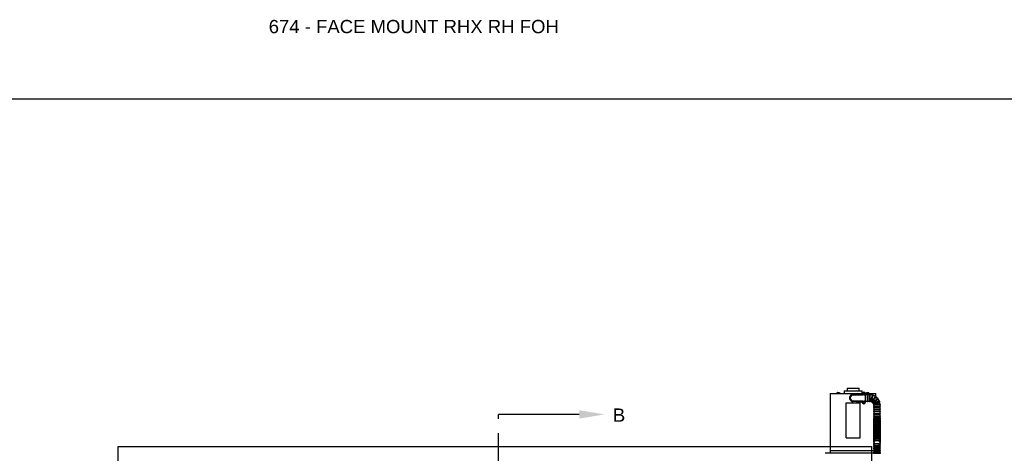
# Model space of a CAD drawing. Header units: inches. Extents: x 169.6 to 213.8, y 195 to 266.5.
# Tile 27 of 49: x 200.8 to 207.8, y 205.3 to 208.3. Entities that reach past the tile are written whole.
import ezdxf
from ezdxf import colors
from ezdxf.entities.mleader import LeaderData, LeaderLine
from ezdxf.math import Vec2, Vec3

# ---------------------------------------------------------------- set-up
doc = ezdxf.new("R2010")
doc.units = ezdxf.units.IN
doc.header["$LTSCALE"] = 0.25
doc.header["$MEASUREMENT"] = 0
doc.linetypes.add('CENTER', pattern=[2, 1.25, -0.25, 0.25, -0.25])
for name, color, linetype in [('ANNOTATIONS', 1, 'Continuous'), ('RHX RH F.O.H.', 7, 'Continuous'), ('SECTION CUTS', 6, 'CENTER')]:
    doc.layers.add(name, color=color, linetype=linetype)
doc.styles.add('ARIAL', font='arial.ttf', dxfattribs={"height": 0.09375})
doc.styles.get("Standard").update_dxf_attribs({"font": 'romans.shx'})

msp = doc.modelspace()

# ---------------------------------------------------------------- linework, layer by layer
at = {"layer": 'defpoints'}
msp.add_lwpolyline([(213.75315, 195.04721), (194.28327, 195.04721), (194.28327, 207.78232), (213.75315, 207.78232)], close=True, dxfattribs=at)
at = {"layer": 'RHX RH F.O.H.', "linetype": 'Continuous'}
for p, q in [((206.69488, 205.73624), (206.77958, 205.73624)), ((206.57548, 205.69724), (206.80072, 205.69724)), ((206.62302, 205.69879), (206.64372, 205.69879)), ((206.62556, 205.70453), (206.62556, 205.70079)), ((206.62556, 205.70079), (206.62556, 205.70453)), ((206.62556, 205.70421), (206.62601, 205.70421)), ((206.62556, 205.70421), (206.62556, 205.69879)), ((206.62556, 205.69879), (206.62556, 205.70421)), ((206.62556, 205.70079), (206.62556, 205.70079)), ((206.62601, 205.69879), (206.62601, 205.70421)), ((206.62602, 205.70479), (206.64072, 205.70479)), ((206.63338, 205.69879), (206.63338, 205.70421)), ((206.64074, 205.70421), (206.64074, 205.69879)), ((206.64074, 205.70421), (206.64119, 205.70421)), ((206.64119, 205.69879), (206.64119, 205.70421)), ((206.67323, 205.71624), (206.80123, 205.71624)), ((206.78398, 205.69331), (206.73723, 205.68924)), ((206.73723, 205.68674), (206.78398, 205.69081)), ((206.7621, 205.6889), (206.80048, 205.6889)), ((206.80048, 205.69474), (206.78398, 205.69331)), ((206.78398, 205.69081), (206.78398, 205.69331)), ((206.78398, 205.69081), (206.80048, 205.69224)), ((206.80048, 205.68848), (206.80048, 205.69489)), ((206.80048, 205.68848), (206.80732, 205.68848)), ((206.80765, 205.69435), (206.81167, 205.69441)), ((206.80784, 205.69625), (206.81177, 205.69543)), ((206.81085, 205.69048), (206.81167, 205.69441)), ((206.81112, 205.69395), (206.81167, 205.69441)), ((206.81177, 205.69543), (206.81131, 205.69598)), ((206.81177, 205.69543), (206.81167, 205.69441)), ((206.81269, 205.69431), (206.81167, 205.69441)), ((206.81171, 205.69944), (206.81177, 205.69543)), ((206.81177, 205.69543), (206.81279, 205.69533)), ((206.81269, 205.69431), (206.81279, 205.69533)), ((206.81274, 205.69029), (206.81269, 205.69431)), ((206.81269, 205.69431), (206.81314, 205.69376)), ((206.81662, 205.69349), (206.81269, 205.69431)), ((206.81361, 205.69926), (206.81279, 205.69533)), ((206.81334, 205.69578), (206.81279, 205.69533)), ((206.8168, 205.69538), (206.81279, 205.69533)), ((206.81713, 205.68848), (206.82398, 205.68848)), ((206.82374, 205.69724), (206.89898, 205.69724)), ((206.82398, 205.69524), (206.82397, 205.69524)), ((206.82398, 205.63709), (206.82398, 205.69489)), ((206.82464, 205.64392), (206.82464, 205.68767)), ((206.83073, 205.69879), (206.85143, 205.69879)), ((206.8326, 205.69879), (206.8326, 205.70421)), ((206.83289, 205.69879), (206.83289, 205.70421)), ((206.8336, 205.70479), (206.84858, 205.70479)), ((206.83502, 205.70421), (206.83577, 205.70421)), ((206.83502, 205.70421), (206.83502, 205.69879)), ((206.83568, 205.68767), (206.83568, 205.64392)), ((206.83577, 205.69879), (206.83577, 205.70421)), ((206.83755, 205.70079), (206.83755, 205.70453)), ((206.83755, 205.70079), (206.84044, 205.70079)), ((206.84044, 205.70453), (206.84044, 205.70079)), ((206.84193, 205.64392), (206.84193, 205.68767)), ((206.84222, 205.70421), (206.84321, 205.70421)), ((206.84222, 205.70421), (206.84222, 205.69879)), ((206.84321, 205.69879), (206.84321, 205.70421)), ((206.84928, 205.69879), (206.84928, 205.70421)), ((206.84957, 205.69879), (206.84957, 205.70421)), ((206.8513, 205.68767), (206.8513, 205.64392)), ((206.85755, 205.68692), (206.85755, 205.68767)), ((206.68723, 205.38412), (206.68723, 205.63162)), ((206.68723, 205.63162), (206.78723, 205.63162)), ((206.78398, 205.64118), (206.73723, 205.64524)), ((206.73723, 205.64274), (206.78398, 205.63868)), ((206.80048, 205.64308), (206.7621, 205.64308)), ((206.78398, 205.63868), (206.78398, 205.64118)), ((206.80048, 205.63974), (206.78398, 205.64118)), ((206.78398, 205.63868), (206.80048, 205.63724)), ((206.78723, 205.38412), (206.78723, 205.63162)), ((206.80736, 205.6435), (206.80048, 205.6435)), ((206.80048, 205.6435), (206.80048, 205.63709)), ((206.80763, 205.63683), (206.8116, 205.63745)), ((206.80813, 205.635), (206.81187, 205.63646)), ((206.81013, 205.64119), (206.8116, 205.63745)), ((206.8116, 205.63745), (206.81098, 205.63781)), ((206.81151, 205.63584), (206.81187, 205.63646)), ((206.8116, 205.63745), (206.81259, 205.63772)), ((206.8116, 205.63745), (206.81187, 205.63646)), ((206.81286, 205.63673), (206.81187, 205.63646)), ((206.81249, 205.6325), (206.81187, 205.63646)), ((206.81197, 205.64169), (206.81259, 205.63772)), ((206.81633, 205.63919), (206.81259, 205.63772)), ((206.81294, 205.63834), (206.81259, 205.63772)), ((206.81286, 205.63673), (206.81259, 205.63772)), ((206.81682, 205.63735), (206.81286, 205.63673)), ((206.81286, 205.63673), (206.81348, 205.63638)), ((206.81432, 205.63299), (206.81286, 205.63673)), ((206.82398, 205.6435), (206.8171, 205.6435)), ((206.82397, 205.63674), (206.82398, 205.63674)), ((206.88401, 205.60517), (206.92776, 205.60517)), ((206.92776, 205.59892), (206.88401, 205.59892)), ((206.91448, 205.65754), (206.91443, 205.6575)), ((206.88401, 205.58954), (206.92776, 205.58954)), ((206.92776, 205.58329), (206.88401, 205.58329)), ((206.88401, 205.57392), (206.92776, 205.57392)), ((206.92776, 205.56767), (206.88401, 205.56767)), ((206.88401, 205.55567), (206.92776, 205.55567)), ((206.92776, 205.54942), (206.88401, 205.54942)), ((206.88401, 205.5338), (206.88401, 205.5268)), ((206.92776, 205.52678), (206.92776, 205.53379)), ((206.88401, 205.51862), (206.88401, 205.51542)), ((206.92776, 205.51544), (206.92776, 205.51865)), ((206.68723, 205.38412), (206.78723, 205.38412)), ((206.88401, 205.35311), (206.88401, 205.34511)), ((206.88401, 205.33798), (206.88401, 205.33358)), ((206.92776, 205.32864), (206.88401, 205.32864)), ((206.88401, 205.32239), (206.92776, 205.32239)), ((206.92776, 205.34512), (206.92776, 205.35309)), ((206.92776, 205.33358), (206.92776, 205.33801)), ((206.93401, 205.27432), (206.54026, 205.27432)), ((206.88144, 205.29249), (206.57548, 205.29249)), ((206.92776, 205.31302), (206.88401, 205.31302)), ((206.88401, 205.30677), (206.92776, 205.30677)), ((206.92776, 205.29739), (206.88401, 205.29739)), ((206.88401, 205.29114), (206.92776, 205.29114)), ((206.92776, 205.28177), (206.88401, 205.28177)), ((206.88401, 205.27552), (206.92776, 205.27552))]:
    msp.add_line(p, q, dxfattribs=at)
at = {"layer": 'RHX RH F.O.H.'}
for p, q in [((201.53967, 205.21024), (201.53967, 205.32157)), ((201.53967, 205.32157), (206.86779, 205.32157)), ((206.86779, 205.32157), (206.86779, 205.21024))]:
    msp.add_line(p, q, dxfattribs=at)
at = {"layer": 'RHX RH F.O.H.', "linetype": 'Continuous', "flags": 128}
for points in [[(206.74459, 205.6421), (206.74145, 205.64135), (206.73723, 205.64099)], [(206.92382, 205.63726), (206.92397, 205.63732), (206.9241, 205.63737), (206.92422, 205.63741), (206.92431, 205.63744), (206.92438, 205.63747), (206.92444, 205.63749), (206.92447, 205.6375), (206.92448, 205.6375)], [(206.92776, 205.50525), (206.92774, 205.50582), (206.92722, 205.50812), (206.926, 205.51031), (206.92415, 205.51235), (206.9217, 205.51416), (206.91875, 205.51568), (206.91538, 205.51687), (206.91171, 205.51768), (206.90785, 205.51809), (206.90393, 205.51809), (206.90007, 205.51768), (206.8964, 205.51687), (206.89303, 205.51568), (206.89008, 205.51416), (206.88763, 205.51235), (206.88577, 205.51031), (206.88456, 205.50812), (206.88404, 205.50582), (206.88401, 205.50525)], [(206.92776, 205.49263), (206.92774, 205.4932), (206.92722, 205.4955), (206.926, 205.49769), (206.92415, 205.49973), (206.9217, 205.50154), (206.91875, 205.50306), (206.91538, 205.50425), (206.91171, 205.50506), (206.90785, 205.50547), (206.90393, 205.50547), (206.90007, 205.50506), (206.8964, 205.50425), (206.89303, 205.50306), (206.89008, 205.50154), (206.88763, 205.49973), (206.88577, 205.49769), (206.88456, 205.4955), (206.88404, 205.4932), (206.88401, 205.49263)], [(206.92776, 205.48), (206.92774, 205.48058), (206.92722, 205.48287), (206.926, 205.48507), (206.92415, 205.48711), (206.9217, 205.48892), (206.91875, 205.49044), (206.91538, 205.49162), (206.91171, 205.49244), (206.90785, 205.49285), (206.90393, 205.49285), (206.90007, 205.49244), (206.8964, 205.49162), (206.89303, 205.49044), (206.89008, 205.48892), (206.88763, 205.48711), (206.88577, 205.48507), (206.88456, 205.48287), (206.88404, 205.48058), (206.88401, 205.48)], [(206.92776, 205.46738), (206.92774, 205.46796), (206.92722, 205.47025), (206.926, 205.47245), (206.92415, 205.47449), (206.9217, 205.4763), (206.91875, 205.47782), (206.91538, 205.479), (206.91171, 205.47982), (206.90785, 205.48023), (206.90393, 205.48023), (206.90007, 205.47982), (206.8964, 205.479), (206.89303, 205.47782), (206.89008, 205.4763), (206.88763, 205.47449), (206.88577, 205.47245), (206.88456, 205.47025), (206.88404, 205.46796), (206.88401, 205.46738)], [(206.92776, 205.45476), (206.92774, 205.45534), (206.92722, 205.45763), (206.926, 205.45983), (206.92415, 205.46187), (206.9217, 205.46368), (206.91875, 205.4652), (206.91538, 205.46638), (206.91171, 205.4672), (206.90785, 205.46761), (206.90393, 205.46761), (206.90007, 205.4672), (206.8964, 205.46638), (206.89303, 205.4652), (206.89008, 205.46368), (206.88763, 205.46187), (206.88577, 205.45983), (206.88456, 205.45763), (206.88404, 205.45534), (206.88401, 205.45476)], [(206.92776, 205.44214), (206.92774, 205.44272), (206.92722, 205.44501), (206.926, 205.44721), (206.92415, 205.44925), (206.9217, 205.45106), (206.91875, 205.45258), (206.91538, 205.45376), (206.91171, 205.45458), (206.90785, 205.45499), (206.90393, 205.45499), (206.90007, 205.45458), (206.8964, 205.45376), (206.89303, 205.45258), (206.89008, 205.45106), (206.88763, 205.44925), (206.88577, 205.44721), (206.88456, 205.44501), (206.88404, 205.44272), (206.88401, 205.44214)], [(206.92776, 205.42952), (206.92774, 205.4301), (206.92722, 205.43239), (206.926, 205.43459), (206.92415, 205.43663), (206.9217, 205.43844), (206.91875, 205.43996), (206.91538, 205.44114), (206.91171, 205.44195), (206.90785, 205.44237), (206.90393, 205.44237), (206.90007, 205.44195), (206.8964, 205.44114), (206.89303, 205.43996), (206.89008, 205.43844), (206.88763, 205.43663), (206.88577, 205.43459), (206.88456, 205.43239), (206.88404, 205.4301), (206.88401, 205.42952)], [(206.92776, 205.4169), (206.92774, 205.41748), (206.92722, 205.41977), (206.926, 205.42197), (206.92415, 205.42401), (206.9217, 205.42581), (206.91875, 205.42734), (206.91538, 205.42852), (206.91171, 205.42933), (206.90785, 205.42975), (206.90393, 205.42975), (206.90007, 205.42933), (206.8964, 205.42852), (206.89303, 205.42734), (206.89008, 205.42581), (206.88763, 205.42401), (206.88577, 205.42197), (206.88456, 205.41977), (206.88404, 205.41748), (206.88401, 205.4169)], [(206.92776, 205.40428), (206.92774, 205.40486), (206.92722, 205.40715), (206.926, 205.40935), (206.92415, 205.41139), (206.9217, 205.41319), (206.91875, 205.41472), (206.91538, 205.4159), (206.91171, 205.41671), (206.90785, 205.41713), (206.90393, 205.41713), (206.90007, 205.41671), (206.8964, 205.4159), (206.89303, 205.41472), (206.89008, 205.41319), (206.88763, 205.41139), (206.88577, 205.40935), (206.88456, 205.40715), (206.88404, 205.40486), (206.88401, 205.40428)], [(206.92776, 205.39166), (206.92774, 205.39224), (206.92722, 205.39453), (206.926, 205.39673), (206.92415, 205.39877), (206.9217, 205.40057), (206.91875, 205.40209), (206.91538, 205.40328), (206.91171, 205.40409), (206.90785, 205.40451), (206.90393, 205.40451), (206.90007, 205.40409), (206.8964, 205.40328), (206.89303, 205.40209), (206.89008, 205.40057), (206.88763, 205.39877), (206.88577, 205.39673), (206.88456, 205.39453), (206.88404, 205.39224), (206.88401, 205.39166)], [(206.92776, 205.37904), (206.92774, 205.37962), (206.92722, 205.38191), (206.926, 205.38411), (206.92415, 205.38615), (206.9217, 205.38795), (206.91875, 205.38947), (206.91538, 205.39066), (206.91171, 205.39147), (206.90785, 205.39189), (206.90393, 205.39189), (206.90007, 205.39147), (206.8964, 205.39066), (206.89303, 205.38947), (206.89008, 205.38795), (206.88763, 205.38615), (206.88577, 205.38411), (206.88456, 205.38191), (206.88404, 205.37962), (206.88401, 205.37904)], [(206.92776, 205.34948), (206.92923, 205.35109), (206.9303, 205.35301), (206.93083, 205.35502), (206.93078, 205.35722), (206.93013, 205.35927), (206.92897, 205.36114), (206.92727, 205.36288), (206.92499, 205.3645), (206.92218, 205.36591), (206.91896, 205.36707), (206.91544, 205.36794), (206.9117, 205.36852), (206.90784, 205.36882), (206.90395, 205.36882), (206.90009, 205.36853), (206.89638, 205.36795), (206.89288, 205.36709), (206.88968, 205.36595), (206.88683, 205.36452), (206.8844, 205.36279), (206.88269, 205.36099), (206.88156, 205.35907), (206.88097, 205.35707), (206.88089, 205.35595)], [(206.92776, 205.36642), (206.92774, 205.367), (206.92722, 205.36929), (206.926, 205.37149), (206.92415, 205.37352), (206.9217, 205.37533), (206.91875, 205.37685), (206.91538, 205.37804), (206.91171, 205.37885), (206.90785, 205.37927), (206.90393, 205.37927), (206.90007, 205.37885), (206.8964, 205.37804), (206.89303, 205.37685), (206.89008, 205.37533), (206.88763, 205.37352), (206.88577, 205.37149), (206.88456, 205.36929), (206.88404, 205.367), (206.88401, 205.36642)]]:
    msp.add_lwpolyline(points, dxfattribs=at)
at = {"layer": 'RHX RH F.O.H.', "linetype": 'Continuous'}
for centre, radius, start, end in [((206.73723, 205.66599), 0.025, 72.865951, 270), ((206.73723, 205.66599), 0.02325, 90, 270), ((206.73723, 205.66599), 0.02075, 90, 270), ((206.81223, 205.69489), 0.01175, 0, 180), ((206.81223, 205.69487), 0.00805, 296.967517, 243.032464), ((206.82745, 205.69339), 0.01982, 171.724846, 177.226654), ((206.82534, 205.83165), 0.13843, 262.658654, 264.101907), ((206.79891, 205.55843), 0.1381, 84.848654, 86.295382), ((206.94897, 205.68153), 0.13841, 174.850261, 176.293774), ((206.8137, 205.71006), 0.01979, 261.720947, 267.23051), ((206.94895, 205.68176), 0.13837, 172.657611, 174.101486), ((206.81076, 205.67967), 0.01979, 81.720932, 87.230568), ((206.67556, 205.70797), 0.13832, 352.657197, 354.101661), ((206.82554, 205.8313), 0.1381, 264.848654, 266.295382), ((206.67549, 205.70821), 0.13841, 354.850261, 356.293774), ((206.79911, 205.55808), 0.13844, 82.658678, 84.101884), ((206.797, 205.69634), 0.01982, 351.725236, 357.226264), ((206.8388, 205.68767), 0.00312, 0, 180), ((206.85443, 205.68767), 0.00312, 0, 180), ((206.85589, 205.61579), 0.07187, 76.261927, 88.651946), ((206.87598, 205.6848), 0.00313, 343.768316, 163.768316), ((206.85589, 205.61579), 0.07187, 58.358749, 71.270689), ((206.89622, 205.67528), 0.00313, 325.863385, 145.863385), ((206.85589, 205.61579), 0.07187, 40.455028, 53.351347), ((206.81223, 205.63709), 0.01175, 180, 0), ((206.81223, 205.63709), 0.00805, 116.57246, 63.42754), ((206.84796, 205.50475), 0.1381, 105.53307, 106.979782), ((206.82699, 205.64109), 0.01983, 192.409835, 197.910238), ((206.77616, 205.76977), 0.13851, 283.342901, 284.785345), ((206.81623, 205.62232), 0.01984, 102.411161, 107.908601), ((206.94481, 205.67313), 0.13842, 193.341992, 194.785436), ((206.94479, 205.67289), 0.13833, 195.534265, 196.978587), ((206.67968, 205.6013), 0.13832, 15.53407, 16.978551), ((206.80822, 205.65187), 0.01984, 282.411161, 287.908601), ((206.84829, 205.50441), 0.13852, 103.342891, 104.785297), ((206.77649, 205.76946), 0.13813, 285.533191, 286.979661), ((206.6796, 205.60104), 0.13846, 13.342197, 14.785231), ((206.79746, 205.63309), 0.01983, 12.410211, 17.909862), ((206.8388, 205.64392), 0.00312, 180, 0), ((206.85443, 205.64392), 0.00313, 180, 0), ((206.85589, 205.61579), 0.02812, 80.067092, 86.623475), ((206.86375, 205.6428), 0.00313, 166.953055, 340.583578), ((206.85589, 205.61579), 0.02812, 62.171306, 67.420747), ((206.87167, 205.63907), 0.00313, 149.048124, 325.863385), ((206.85589, 205.61579), 0.02812, 44.303924, 49.542369), ((206.87806, 205.63309), 0.00313, 131.143193, 304.773715), ((206.88231, 205.62544), 0.00313, 113.238261, 286.868784), ((206.85589, 205.61579), 0.02812, 26.389642, 31.615311), ((206.88399, 205.61685), 0.00313, 95.33333, 270.362535), ((206.88401, 205.60204), 0.00313, 90, 270), ((206.85589, 205.61579), 0.02812, 8.462268, 13.702663), ((206.91256, 205.66), 0.00313, 307.958454, 127.958454), ((206.85589, 205.61579), 0.07188, 22.565227, 35.466832), ((206.92341, 205.64044), 0.00313, 290.053523, 110.053523), ((206.85589, 205.61579), 0.07188, 4.643888, 17.550794), ((206.92771, 205.61849), 0.00313, 272.148592, 92.148592), ((206.92776, 205.60204), 0.00313, 270, 90), ((206.88401, 205.58642), 0.00313, 90, 270), ((206.88401, 205.57079), 0.00313, 90, 270), ((206.88401, 205.55255), 0.00313, 90, 270), ((206.92776, 205.58642), 0.00313, 270, 90), ((206.92776, 205.57079), 0.00313, 270, 90), ((206.92776, 205.55255), 0.00313, 270, 90), ((206.88401, 205.32552), 0.00313, 90, 270), ((206.92776, 205.32552), 0.00313, 270, 90), ((206.88401, 205.30989), 0.00313, 90, 270), ((206.88401, 205.29427), 0.00313, 90, 270), ((206.88401, 205.27864), 0.00313, 90, 270), ((206.92776, 205.30989), 0.00313, 270, 90), ((206.92776, 205.29427), 0.00313, 270, 90), ((206.92776, 205.27864), 0.00313, 270, 90)]:
    msp.add_arc(centre, radius, start, end, dxfattribs=at)
for points in [[(206.69488, 205.73624), (206.69488, 205.71624)], [(206.77958, 205.71624), (206.77958, 205.73624)], [(206.57548, 205.69724), (206.57548, 205.64099)], [(206.62302, 205.69879), (206.62302, 205.69724)], [(206.63094, 205.70479), (206.63338, 205.70421)], [(206.6383, 205.70479), (206.64074, 205.70421)], [(206.64372, 205.69724), (206.64372, 205.69879)], [(206.67323, 205.71624), (206.67323, 205.69724)], [(206.80123, 205.69902), (206.80123, 205.71624)], [(206.83568, 205.68767), (206.82464, 205.68767)], [(206.83073, 205.69879), (206.83073, 205.69724)], [(206.83282, 205.70432), (206.8326, 205.70421)], [(206.83432, 205.70479), (206.83502, 205.70421)], [(206.8513, 205.68767), (206.84193, 205.68767)], [(206.84727, 205.70479), (206.84928, 205.70421)], [(206.84935, 205.70432), (206.84957, 205.70421)], [(206.85143, 205.69724), (206.85143, 205.69879)], [(206.89898, 205.67676), (206.89898, 205.69724)], [(206.89898, 205.67332), (206.89898, 205.67381)], [(206.57548, 205.64099), (206.57548, 205.29249)], [(206.82464, 205.64392), (206.83568, 205.64392)], [(206.84193, 205.64392), (206.8513, 205.64392)], [(206.88401, 205.61373), (206.88401, 205.60517)], [(206.88401, 205.59892), (206.88401, 205.58954)], [(206.92776, 205.60517), (206.92776, 205.61536)], [(206.92776, 205.58954), (206.92776, 205.59892)], [(206.88401, 205.58329), (206.88401, 205.57392)], [(206.88401, 205.56767), (206.88401, 205.55567)], [(206.88401, 205.54942), (206.88401, 205.54005)], [(206.92776, 205.57392), (206.92776, 205.58329)], [(206.92776, 205.55567), (206.92776, 205.56767)], [(206.92776, 205.54005), (206.92776, 205.54942)], [(206.88401, 205.50525), (206.88401, 205.50293)], [(206.88401, 205.49263), (206.88401, 205.49031)], [(206.88401, 205.48), (206.88401, 205.47769)], [(206.88401, 205.46738), (206.88401, 205.46507)], [(206.88401, 205.45476), (206.88401, 205.45245)], [(206.92776, 205.50294), (206.92776, 205.50525)], [(206.92776, 205.49032), (206.92776, 205.49263)], [(206.92776, 205.4777), (206.92776, 205.48)], [(206.92776, 205.46508), (206.92776, 205.46738)], [(206.92776, 205.45246), (206.92776, 205.45476)], [(206.88401, 205.44214), (206.88401, 205.43983)], [(206.88401, 205.42952), (206.88401, 205.42721)], [(206.88401, 205.4169), (206.88401, 205.41459)], [(206.88401, 205.40428), (206.88401, 205.40197)], [(206.88401, 205.39166), (206.88401, 205.38935)], [(206.92776, 205.43984), (206.92776, 205.44214)], [(206.92776, 205.42722), (206.92776, 205.42952)], [(206.92776, 205.4146), (206.92776, 205.4169)], [(206.92776, 205.40198), (206.92776, 205.40428)], [(206.92776, 205.38935), (206.92776, 205.39166)], [(206.88401, 205.37904), (206.88401, 205.37673)], [(206.88401, 205.36642), (206.88401, 205.36306)], [(206.88401, 205.33358), (206.88401, 205.32864)], [(206.88401, 205.32239), (206.88401, 205.31302)], [(206.92776, 205.37673), (206.92776, 205.37904)], [(206.92776, 205.36306), (206.92776, 205.36642)], [(206.92776, 205.32864), (206.92776, 205.33358)], [(206.92776, 205.31302), (206.92776, 205.32239)], [(206.57548, 205.29249), (206.57548, 205.27432)], [(206.88401, 205.30677), (206.88401, 205.29739)], [(206.88401, 205.29114), (206.88401, 205.28177)], [(206.88401, 205.27552), (206.88401, 205.27432)], [(206.92776, 205.29739), (206.92776, 205.30677)], [(206.92776, 205.28177), (206.92776, 205.29114)], [(206.92776, 205.27432), (206.92776, 205.27552)]]:
    msp.add_open_spline(points, degree=1, dxfattribs=at)
for points, knots in [([(206.62602, 205.70479), (206.62596, 205.70475), (206.6258, 205.70467), (206.62565, 205.70458), (206.62556, 205.70453)], [0, 0, 0, 0, 0.434692, 1, 1, 1, 1]), ([(206.62556, 205.70453), (206.62556, 205.70453), (206.62556, 205.70446), (206.62556, 205.70433), (206.62556, 205.70421)], [0, 0, 0, 0, 0.0387427, 1, 1, 1, 1]), ([(206.62556, 205.70421), (206.62556, 205.70424), (206.62556, 205.70438), (206.62556, 205.70446), (206.62556, 205.70453)], [0, 0, 0, 0, 0.21739037, 1, 1, 1, 1]), ([(206.62601, 205.70421), (206.62607, 205.70423), (206.62686, 205.7045), (206.62768, 205.70465), (206.62845, 205.70479)], [0, 0, 0, 0, 0.0645719, 1, 1, 1, 1]), ([(206.63338, 205.70421), (206.63352, 205.70426), (206.63432, 205.70452), (206.63514, 205.70467), (206.63581, 205.70479)], [0, 0, 0, 0, 0.1832784, 1, 1, 1, 1]), ([(206.64119, 205.70453), (206.6411, 205.70458), (206.64094, 205.70467), (206.64079, 205.70475), (206.64072, 205.70479)], [0, 0, 0, 0, 0.5652945, 1, 1, 1, 1]), ([(206.64119, 205.70421), (206.64119, 205.70433), (206.64119, 205.70446), (206.64119, 205.70453), (206.64119, 205.70453)], [0, 0, 0, 0, 0.9612573, 1, 1, 1, 1]), ([(206.73451, 205.68642), (206.734, 205.68628), (206.73195, 205.6857), (206.72882, 205.68416), (206.72527, 205.6818), (206.72236, 205.67905), (206.72001, 205.6758), (206.718, 205.67148), (206.71706, 205.66588), (206.71821, 205.65943), (206.72152, 205.65357), (206.72607, 205.64946), (206.73023, 205.64704), (206.73261, 205.64622), (206.73346, 205.64593)], [0, 0, 0, 0, 0.0284245, 0.1145036, 0.1855469, 0.2565213, 0.3280863, 0.3995972, 0.510368, 0.6272677, 0.7439783, 0.8650575, 0.9519617, 1, 1, 1, 1]), ([(206.8326, 205.70421), (206.83269, 205.70426), (206.83287, 205.70436), (206.83305, 205.70442), (206.83315, 205.70445)], [0, 0, 0, 0, 0.5071685, 1, 1, 1, 1]), ([(206.83289, 205.70421), (206.83294, 205.70426), (206.83317, 205.70452), (206.8334, 205.70467), (206.8336, 205.70479)], [0, 0, 0, 0, 0.1832747, 1, 1, 1, 1]), ([(206.83577, 205.70421), (206.83634, 205.70433), (206.83693, 205.70446), (206.83753, 205.70453), (206.83755, 205.70453)], [0, 0, 0, 0, 0.96126467, 1, 1, 1, 1]), ([(206.83755, 205.70453), (206.83758, 205.70458), (206.83762, 205.70467), (206.83766, 205.70475), (206.83768, 205.70479)], [0, 0, 0, 0, 0.5653078, 1, 1, 1, 1]), ([(206.84057, 205.70479), (206.84055, 205.70475), (206.84051, 205.70467), (206.84047, 205.70458), (206.84044, 205.70453)], [0, 0, 0, 0, 0.4346922, 1, 1, 1, 1]), ([(206.84044, 205.70453), (206.84091, 205.70446), (206.84151, 205.70438), (206.8421, 205.70424), (206.84222, 205.70421)], [0, 0, 0, 0, 0.78261843, 1, 1, 1, 1]), ([(206.84321, 205.70421), (206.84326, 205.70423), (206.84391, 205.7045), (206.84459, 205.70465), (206.84522, 205.70479)], [0, 0, 0, 0, 0.0645801, 1, 1, 1, 1]), ([(206.84928, 205.70421), (206.84923, 205.70426), (206.849, 205.70452), (206.84876, 205.70467), (206.84857, 205.70479)], [0, 0, 0, 0, 0.18327483, 1, 1, 1, 1]), ([(206.85755, 205.64388), (206.85755, 205.64388), (206.85755, 205.64347), (206.85755, 205.64492), (206.85755, 205.64833), (206.85755, 205.654), (206.85755, 205.66092), (206.85755, 205.66841), (206.85755, 205.67559), (206.85755, 205.6817), (206.85755, 205.68584), (206.85755, 205.68778), (206.85755, 205.68746), (206.85755, 205.68739)], [0, 0, 0, 0, 0.0013135, 0.108513, 0.2157089, 0.3230558, 0.4305374, 0.5380522, 0.6455319, 0.7529598, 0.8603404, 0.967688, 1, 1, 1, 1]), ([(206.87295, 205.68556), (206.87295, 205.68557), (206.87305, 205.6859), (206.87264, 205.68452), (206.87165, 205.6811), (206.87004, 205.67559), (206.8681, 205.6689), (206.866, 205.6617), (206.864, 205.65482), (206.8623, 205.64899), (206.86117, 205.64511), (206.86065, 205.64332), (206.86075, 205.64366), (206.86077, 205.64372)], [0, 0, 0, 0, 0.0061234, 0.1132956, 0.2204721, 0.3276974, 0.4350244, 0.5425036, 0.6501687, 0.7579871, 0.8657806, 0.9732018, 1, 1, 1, 1]), ([(206.86671, 205.64179), (206.86671, 205.64178), (206.86659, 205.64139), (206.867, 205.6428), (206.86797, 205.64611), (206.86956, 205.65157), (206.8715, 205.65824), (206.8736, 205.66546), (206.87561, 205.67236), (206.87732, 205.67822), (206.87847, 205.68216), (206.879, 205.68401), (206.87891, 205.68369), (206.87889, 205.68362)], [0, 0, 0, 0, 0.0034151, 0.110117, 0.21682, 0.3240492, 0.4317436, 0.5395534, 0.6472442, 0.7547481, 0.8620876, 0.9693097, 1, 1, 1, 1]), ([(206.89355, 205.6769), (206.89356, 205.67693), (206.89375, 205.6772), (206.8929, 205.67595), (206.89084, 205.67291), (206.88758, 205.66811), (206.88365, 205.66231), (206.87944, 205.6561), (206.87544, 205.6502), (206.87207, 205.64522), (206.86986, 205.64196), (206.86886, 205.64049), (206.86907, 205.64079), (206.86911, 205.64085)], [0, 0, 0, 0, 0.0108019, 0.1179691, 0.2251415, 0.3323669, 0.4396956, 0.5471781, 0.6548467, 0.7626652, 0.8704467, 0.9778389, 1, 1, 1, 1]), ([(206.87422, 205.63727), (206.8743, 205.63739), (206.87449, 205.63766), (206.87643, 205.64053), (206.87944, 205.64496), (206.88329, 205.65063), (206.88749, 205.65683), (206.89157, 205.66285), (206.8951, 205.66805), (206.89756, 205.67169), (206.89878, 205.67349), (206.89864, 205.67329), (206.8986, 205.67322)], [0, 0, 0, 0, 0.09629531, 0.20302078, 0.3102366, 0.41795253, 0.52582547, 0.63359784, 0.7411861, 0.84860387, 0.95589862, 1, 1, 1, 1]), ([(206.9104, 205.66228), (206.91046, 205.66233), (206.91074, 205.66254), (206.90929, 205.66141), (206.90614, 205.65896), (206.90139, 205.65525), (206.89577, 205.65087), (206.88985, 205.64625), (206.88433, 205.64194), (206.87976, 205.63838), (206.87694, 205.63617), (206.87573, 205.63522), (206.87605, 205.63548), (206.87607, 205.63549)], [0, 0, 0, 0, 0.0260526, 0.1332047, 0.2403674, 0.3475897, 0.4549239, 0.5624178, 0.670098, 0.777914, 0.8856481, 0.9929453, 1, 1, 1, 1]), ([(206.87989, 205.63055), (206.87987, 205.63054), (206.87955, 205.63029), (206.88072, 205.63121), (206.88346, 205.63334), (206.88796, 205.63685), (206.89344, 205.64112), (206.89937, 205.64575), (206.90503, 205.65017), (206.90984, 205.65391), (206.91305, 205.65643), (206.91455, 205.65759), (206.91429, 205.65739), (206.91423, 205.65734)], [0, 0, 0, 0, 0.00444263, 0.11114363, 0.21785172, 0.32508912, 0.43278858, 0.54060042, 0.64829135, 0.75579639, 0.86313651, 0.97036082, 1, 1, 1, 1]), ([(206.92208, 205.64328), (206.92214, 205.6433), (206.92248, 205.64343), (206.92082, 205.64282), (206.91714, 205.64147), (206.91152, 205.63943), (206.90485, 205.63699), (206.8978, 205.63442), (206.89119, 205.63201), (206.8857, 205.63), (206.88226, 205.62874), (206.88077, 205.62819), (206.88115, 205.62833), (206.88118, 205.62835)], [0, 0, 0, 0, 0.022536, 0.1296954, 0.2368629, 0.344089, 0.4514247, 0.558919, 0.6665998, 0.7744192, 0.8821689, 0.989491, 1, 1, 1, 1]), ([(206.88324, 205.62246), (206.88323, 205.62245), (206.88285, 205.62231), (206.88422, 205.62281), (206.88744, 205.62398), (206.89277, 205.62593), (206.89928, 205.6283), (206.90634, 205.63088), (206.9131, 205.63335), (206.91885, 205.63545), (206.92273, 205.63686), (206.92455, 205.63753), (206.92424, 205.63742), (206.92417, 205.63739)], [0, 0, 0, 0, 0.0024964, 0.1091999, 0.2158966, 0.3231185, 0.4308086, 0.5386169, 0.6463071, 0.7538105, 0.8611487, 0.9683697, 1, 1, 1, 1]), ([(206.92742, 205.6216), (206.92745, 205.6216), (206.92778, 205.62162), (206.92624, 205.62156), (206.92252, 205.62142), (206.91669, 205.6212), (206.90967, 205.62094), (206.90217, 205.62066), (206.89507, 205.62039), (206.88909, 205.62016), (206.8852, 205.62002), (206.88346, 205.61995), (206.88383, 205.61996), (206.88389, 205.61997)], [0, 0, 0, 0, 0.0128897, 0.1200539, 0.2272246, 0.3344491, 0.4417781, 0.5492619, 0.6569314, 0.7647502, 0.8725243, 0.9799042, 1, 1, 1, 1]), ([(206.92762, 205.61536), (206.92766, 205.61536), (206.92805, 205.61537), (206.9264, 205.61531), (206.92266, 205.61517), (206.91679, 205.61495), (206.90976, 205.61469), (206.90226, 205.6144), (206.8952, 205.61414), (206.88927, 205.61392), (206.88545, 205.61378), (206.88375, 205.61371), (206.88413, 205.61373), (206.88419, 205.61373)], [0, 0, 0, 0, 0.01497, 0.1222661, 0.2295663, 0.3369183, 0.444343, 0.5518317, 0.6593467, 0.7668392, 0.8742697, 0.9816268, 1, 1, 1, 1]), ([(206.88358, 205.54003), (206.8835, 205.54001), (206.88336, 205.53999), (206.88291, 205.53987), (206.88231, 205.53958), (206.88164, 205.53903), (206.88108, 205.53818), (206.8809, 205.53741), (206.88089, 205.53698), (206.88089, 205.53692)], [0, 0, 0, 0, 0.1167407, 0.2167306, 0.3577916, 0.5340055, 0.7403958, 0.9656145, 1, 1, 1, 1]), ([(206.88089, 205.53692), (206.88093, 205.53654), (206.881, 205.53584), (206.8815, 205.53501), (206.88205, 205.53445), (206.8826, 205.53412), (206.88305, 205.53394), (206.88336, 205.53386), (206.88347, 205.53384), (206.88353, 205.53383)], [0, 0, 0, 0, 0.237848, 0.4294103, 0.5895152, 0.725292, 0.8344694, 0.9178037, 1, 1, 1, 1]), ([(206.92776, 205.51634), (206.92816, 205.51662), (206.92908, 205.51727), (206.9301, 205.51859), (206.93082, 205.52025), (206.93097, 205.52206), (206.93051, 205.5238), (206.92956, 205.52532), (206.92818, 205.52666), (206.92628, 205.5279), (206.92378, 205.52902), (206.92077, 205.52996), (206.91741, 205.5307), (206.91381, 205.53124), (206.91004, 205.53156), (206.90618, 205.53168), (206.90232, 205.53159), (206.89855, 205.5313), (206.89496, 205.53081), (206.89162, 205.53012), (206.88859, 205.52923), (206.88593, 205.52812), (206.88381, 205.52684), (206.88226, 205.52539), (206.88128, 205.52381), (206.88091, 205.52248), (206.88089, 205.52174), (206.88089, 205.52158)], [0, 0, 0, 0, 0.0275027, 0.064625, 0.0980942, 0.1305412, 0.164444, 0.1980784, 0.2348918, 0.277802, 0.3259569, 0.374037, 0.4208585, 0.4668655, 0.5124181, 0.5577439, 0.6030012, 0.6483061, 0.6937742, 0.7395825, 0.7859969, 0.8334614, 0.8826989, 0.9233842, 0.958366, 0.9910473, 1, 1, 1, 1]), ([(206.88426, 205.54006), (206.88445, 205.54008), (206.88489, 205.54013), (206.88844, 205.54019), (206.89394, 205.54025), (206.90086, 205.54028), (206.90833, 205.54028), (206.91552, 205.54026), (206.92168, 205.54022), (206.92582, 205.54015), (206.92781, 205.5401), (206.92759, 205.54007), (206.92757, 205.54006)], [0, 0, 0, 0, 0.088731, 0.2006601, 0.3125862, 0.424507, 0.5364218, 0.6483341, 0.7602467, 0.8721652, 0.9840885, 1, 1, 1, 1]), ([(206.92745, 205.53381), (206.92745, 205.53382), (206.92744, 205.53386), (206.9247, 205.53393), (206.91979, 205.53399), (206.91319, 205.53403), (206.90581, 205.53404), (206.89846, 205.53403), (206.89193, 205.53399), (206.88705, 205.53393), (206.88427, 205.53386), (206.88429, 205.53382), (206.8843, 205.5338)], [0, 0, 0, 0, 0.0621956, 0.1708684, 0.2796683, 0.3883615, 0.4965893, 0.6042764, 0.711953, 0.8201577, 0.928836, 1, 1, 1, 1]), ([(206.92748, 205.51866), (206.92749, 205.51917), (206.9275, 205.52047), (206.92472, 205.52241), (206.9198, 205.5242), (206.91321, 205.52536), (206.90583, 205.52575), (206.89849, 205.52535), (206.89195, 205.52419), (206.88707, 205.52241), (206.8843, 205.52049), (206.88431, 205.51922), (206.88431, 205.51874)], [0, 0, 0, 0, 0.0701577, 0.1783798, 0.2867283, 0.3949717, 0.5027528, 0.6099949, 0.7172242, 0.8249778, 0.933204, 1, 1, 1, 1]), ([(206.92776, 205.53378), (206.9278, 205.53378), (206.92792, 205.53378), (206.92806, 205.5338), (206.92833, 205.53384), (206.92868, 205.53392), (206.92923, 205.53414), (206.9299, 205.53458), (206.93052, 205.53534), (206.93091, 205.53636), (206.93091, 205.53747), (206.93055, 205.53844), (206.93002, 205.53913), (206.92946, 205.53958), (206.92895, 205.53983), (206.92857, 205.53995), (206.92835, 205.54), (206.92828, 205.54001), (206.92825, 205.54002)], [0, 0, 0, 0, 0.0329293, 0.1291352, 0.1801533, 0.2224361, 0.2731608, 0.348214, 0.4323005, 0.5284289, 0.6275441, 0.7185403, 0.7923497, 0.855002, 0.907332, 0.9474945, 0.9813076, 1, 1, 1, 1]), ([(206.92886, 205.50147), (206.92907, 205.50175), (206.92985, 205.50281), (206.93059, 205.50488), (206.931, 205.50755), (206.93072, 205.51017), (206.92985, 205.51266), (206.92842, 205.51498), (206.92644, 205.51713), (206.92395, 205.51905), (206.92098, 205.52071), (206.91762, 205.52204), (206.91397, 205.52303), (206.91013, 205.52363), (206.90618, 205.52386), (206.90223, 205.52369), (206.89837, 205.52314), (206.89468, 205.52221), (206.89125, 205.52092), (206.88816, 205.51927), (206.88551, 205.51729), (206.88336, 205.51501), (206.88184, 205.5125), (206.88102, 205.51004), (206.88093, 205.50845), (206.88089, 205.50777)], [0, 0, 0, 0, 0.01598819, 0.0611537, 0.10458995, 0.14679409, 0.18865991, 0.23108224, 0.27479032, 0.31985625, 0.36581954, 0.41210953, 0.45834071, 0.50445333, 0.55048325, 0.59650471, 0.64259258, 0.68882269, 0.73528575, 0.78204982, 0.82909811, 0.8760771, 0.92226345, 0.9668976, 1, 1, 1, 1]), ([(206.88089, 205.52158), (206.88093, 205.52109), (206.88102, 205.52), (206.88177, 205.51847), (206.88277, 205.51722), (206.88364, 205.51659), (206.88401, 205.51632)], [0, 0, 0, 0, 0.2252952, 0.4983116, 0.7839012, 1, 1, 1, 1]), ([(206.92886, 205.48885), (206.92907, 205.48913), (206.92985, 205.49019), (206.93059, 205.49226), (206.931, 205.49492), (206.93072, 205.49755), (206.92985, 205.50003), (206.92842, 205.50236), (206.92644, 205.50451), (206.92395, 205.50643), (206.92098, 205.50809), (206.91762, 205.50942), (206.91397, 205.51041), (206.91013, 205.51101), (206.90618, 205.51124), (206.90223, 205.51107), (206.89837, 205.51052), (206.89468, 205.50959), (206.89125, 205.5083), (206.88816, 205.50665), (206.88551, 205.50467), (206.88336, 205.50239), (206.88184, 205.49988), (206.88102, 205.49742), (206.88093, 205.49583), (206.88089, 205.49515)], [0, 0, 0, 0, 0.0159873, 0.0611533, 0.1045901, 0.1467937, 0.1886601, 0.2310824, 0.2747905, 0.3198565, 0.3658195, 0.4121097, 0.4583408, 0.5044531, 0.5504832, 0.5965047, 0.6425926, 0.6888227, 0.7352858, 0.7820506, 0.8290984, 0.876077, 0.9222634, 0.9668976, 1, 1, 1, 1]), ([(206.88089, 205.50777), (206.88091, 205.50723), (206.88098, 205.50584), (206.88157, 205.50365), (206.88245, 205.50214), (206.88289, 205.5014)], [0, 0, 0, 0, 0.2408585, 0.6264916, 1, 1, 1, 1]), ([(206.92886, 205.47623), (206.92907, 205.47651), (206.92985, 205.47757), (206.93059, 205.47964), (206.931, 205.4823), (206.93072, 205.48493), (206.92985, 205.48741), (206.92842, 205.48974), (206.92644, 205.49189), (206.92395, 205.49381), (206.92098, 205.49547), (206.91762, 205.4968), (206.91397, 205.49779), (206.91013, 205.49839), (206.90618, 205.49861), (206.90223, 205.49845), (206.89837, 205.4979), (206.89468, 205.49697), (206.89125, 205.49568), (206.88816, 205.49403), (206.88551, 205.49205), (206.88336, 205.48977), (206.88184, 205.48726), (206.88102, 205.4848), (206.88093, 205.48321), (206.88089, 205.48253)], [0, 0, 0, 0, 0.0159882, 0.0611542, 0.1045904, 0.1467946, 0.1886604, 0.2310832, 0.2747909, 0.3198572, 0.3658202, 0.4121102, 0.4583414, 0.5044537, 0.5504838, 0.5965052, 0.6425931, 0.6888232, 0.7352863, 0.7820508, 0.8290986, 0.8760785, 0.9222639, 0.9668981, 1, 1, 1, 1]), ([(206.88089, 205.49515), (206.88091, 205.49461), (206.88098, 205.49322), (206.88157, 205.49103), (206.88245, 205.48952), (206.88289, 205.48878)], [0, 0, 0, 0, 0.2408662, 0.6264975, 1, 1, 1, 1]), ([(206.92886, 205.46361), (206.92907, 205.46389), (206.92985, 205.46495), (206.93059, 205.46702), (206.931, 205.46968), (206.93072, 205.47231), (206.92985, 205.47479), (206.92842, 205.47712), (206.92644, 205.47927), (206.92395, 205.48119), (206.92098, 205.48285), (206.91762, 205.48418), (206.91397, 205.48516), (206.91013, 205.48577), (206.90618, 205.48599), (206.90223, 205.48583), (206.89837, 205.48528), (206.89468, 205.48435), (206.89125, 205.48306), (206.88816, 205.48141), (206.88551, 205.47943), (206.88336, 205.47715), (206.88184, 205.47464), (206.88102, 205.47218), (206.88093, 205.47059), (206.88089, 205.46991)], [0, 0, 0, 0, 0.0159878, 0.0611538, 0.1045905, 0.1467941, 0.1886604, 0.2310828, 0.2747909, 0.3198568, 0.3658198, 0.41211, 0.4583411, 0.5044534, 0.5504835, 0.596505, 0.6425928, 0.6888229, 0.735286, 0.7820508, 0.8290994, 0.876078, 0.9222634, 0.9668976, 1, 1, 1, 1]), ([(206.88089, 205.48253), (206.88091, 205.48199), (206.88098, 205.4806), (206.88157, 205.47841), (206.88245, 205.4769), (206.88289, 205.47616)], [0, 0, 0, 0, 0.2408652, 0.6264949, 1, 1, 1, 1]), ([(206.92886, 205.45099), (206.92907, 205.45127), (206.92985, 205.45233), (206.93059, 205.4544), (206.931, 205.45706), (206.93072, 205.45968), (206.92985, 205.46217), (206.92842, 205.4645), (206.92644, 205.46665), (206.92395, 205.46857), (206.92098, 205.47023), (206.91762, 205.47156), (206.91397, 205.47254), (206.91013, 205.47315), (206.90618, 205.47337), (206.90223, 205.47321), (206.89837, 205.47266), (206.89468, 205.47173), (206.89125, 205.47044), (206.88816, 205.46879), (206.88551, 205.46681), (206.88336, 205.46453), (206.88184, 205.46202), (206.88102, 205.45956), (206.88093, 205.45797), (206.88089, 205.45729)], [0, 0, 0, 0, 0.01598819, 0.0611542, 0.10459046, 0.14679462, 0.18865952, 0.23108321, 0.27479092, 0.31985721, 0.36581954, 0.41211012, 0.45834132, 0.50445369, 0.55048373, 0.59650522, 0.6425931, 0.68882323, 0.73528631, 0.78205079, 0.82909944, 0.87607845, 0.92226391, 0.96689808, 1, 1, 1, 1]), ([(206.88089, 205.46991), (206.88091, 205.46937), (206.88098, 205.46798), (206.88157, 205.46579), (206.88245, 205.46428), (206.88289, 205.46354)], [0, 0, 0, 0, 0.2408662, 0.6264975, 1, 1, 1, 1]), ([(206.92886, 205.43837), (206.92907, 205.43864), (206.92985, 205.43971), (206.93059, 205.44178), (206.931, 205.44444), (206.93072, 205.44706), (206.92985, 205.44955), (206.92842, 205.45188), (206.92644, 205.45403), (206.92395, 205.45595), (206.92098, 205.45761), (206.91762, 205.45894), (206.91397, 205.45992), (206.91013, 205.46053), (206.90618, 205.46075), (206.90223, 205.46059), (206.89837, 205.46004), (206.89468, 205.45911), (206.89125, 205.45782), (206.88816, 205.45617), (206.88551, 205.45419), (206.88336, 205.45191), (206.88184, 205.4494), (206.88102, 205.44694), (206.88093, 205.44535), (206.88089, 205.44467)], [0, 0, 0, 0, 0.0159878, 0.0611538, 0.1045905, 0.1467947, 0.1886595, 0.2310828, 0.2747909, 0.3198568, 0.3658192, 0.41211, 0.458341, 0.5044534, 0.5504834, 0.5965049, 0.6425928, 0.6888229, 0.735286, 0.7820507, 0.8290994, 0.876078, 0.9222634, 0.9668976, 1, 1, 1, 1]), ([(206.88089, 205.45729), (206.88091, 205.45675), (206.88098, 205.45536), (206.88157, 205.45317), (206.88245, 205.45166), (206.88289, 205.45092)], [0, 0, 0, 0, 0.2408652, 0.6264949, 1, 1, 1, 1]), ([(206.92886, 205.42575), (206.92907, 205.42602), (206.92985, 205.42709), (206.93059, 205.42916), (206.931, 205.43182), (206.93072, 205.43444), (206.92985, 205.43693), (206.92842, 205.43926), (206.92644, 205.44141), (206.92395, 205.44333), (206.92098, 205.44499), (206.91762, 205.44632), (206.91397, 205.4473), (206.91013, 205.44791), (206.90618, 205.44813), (206.90223, 205.44797), (206.89837, 205.44742), (206.89468, 205.44649), (206.89125, 205.44519), (206.88816, 205.44355), (206.88551, 205.44157), (206.88336, 205.43929), (206.88184, 205.43678), (206.88102, 205.43432), (206.88093, 205.43273), (206.88089, 205.43205)], [0, 0, 0, 0, 0.0159882, 0.0611542, 0.1045905, 0.1467946, 0.1886595, 0.2310832, 0.2747909, 0.3198572, 0.3658196, 0.4121101, 0.4583413, 0.5044537, 0.5504838, 0.5965053, 0.6425932, 0.6888233, 0.7352869, 0.7820508, 0.8290994, 0.8760784, 0.9222634, 0.9668981, 1, 1, 1, 1]), ([(206.88089, 205.44467), (206.88091, 205.44413), (206.88098, 205.44274), (206.88157, 205.44055), (206.88245, 205.43904), (206.88289, 205.4383)], [0, 0, 0, 0, 0.2408617, 0.6264975, 1, 1, 1, 1]), ([(206.92886, 205.41313), (206.92907, 205.4134), (206.92985, 205.41447), (206.93059, 205.41654), (206.931, 205.4192), (206.93072, 205.42182), (206.92985, 205.42431), (206.92842, 205.42664), (206.92644, 205.42878), (206.92395, 205.43071), (206.92098, 205.43237), (206.91762, 205.4337), (206.91397, 205.43468), (206.91013, 205.43529), (206.90618, 205.43551), (206.90223, 205.43535), (206.89837, 205.4348), (206.89468, 205.43387), (206.89125, 205.43257), (206.88816, 205.43093), (206.88551, 205.42895), (206.88336, 205.42667), (206.88184, 205.42415), (206.88102, 205.4217), (206.88093, 205.4201), (206.88089, 205.41943)], [0, 0, 0, 0, 0.0159882, 0.0611527, 0.1045904, 0.1467936, 0.1886594, 0.2310826, 0.2747906, 0.3198565, 0.3658188, 0.4121096, 0.4583406, 0.5044529, 0.550483, 0.5965044, 0.6425922, 0.6888223, 0.7352859, 0.7820499, 0.8290985, 0.8760771, 0.9222625, 0.9668967, 1, 1, 1, 1]), ([(206.88089, 205.43205), (206.88091, 205.43151), (206.88098, 205.43012), (206.88157, 205.42793), (206.88245, 205.42642), (206.88289, 205.42568)], [0, 0, 0, 0, 0.2408652, 0.6264949, 1, 1, 1, 1]), ([(206.92886, 205.4005), (206.92907, 205.40078), (206.92985, 205.40185), (206.93059, 205.40392), (206.931, 205.40658), (206.93072, 205.4092), (206.92985, 205.41169), (206.92842, 205.41402), (206.92644, 205.41616), (206.92395, 205.41809), (206.92098, 205.41974), (206.91762, 205.42108), (206.91397, 205.42206), (206.91013, 205.42267), (206.90618, 205.42289), (206.90223, 205.42273), (206.89837, 205.42218), (206.89468, 205.42125), (206.89125, 205.41995), (206.88816, 205.41831), (206.88551, 205.41633), (206.88336, 205.41405), (206.88184, 205.41153), (206.88102, 205.40908), (206.88093, 205.40748), (206.88089, 205.40681)], [0, 0, 0, 0, 0.01598776, 0.06115281, 0.10459, 0.14679319, 0.18865901, 0.23108269, 0.27479077, 0.3198559, 0.3658189, 0.41210946, 0.45834064, 0.50445299, 0.55048305, 0.59650454, 0.6425924, 0.68882251, 0.73528611, 0.7820499, 0.82909853, 0.87607752, 0.92226251, 0.96689714, 1, 1, 1, 1]), ([(206.88089, 205.41943), (206.88091, 205.41889), (206.88098, 205.4175), (206.88157, 205.41531), (206.88245, 205.4138), (206.88289, 205.41306)], [0, 0, 0, 0, 0.2408551, 0.62649, 1, 1, 1, 1]), ([(206.92886, 205.38788), (206.92907, 205.38816), (206.92985, 205.38923), (206.93059, 205.3913), (206.931, 205.39396), (206.93072, 205.39658), (206.92985, 205.39907), (206.92842, 205.4014), (206.92644, 205.40354), (206.92395, 205.40547), (206.92098, 205.40712), (206.91762, 205.40846), (206.91397, 205.40944), (206.91013, 205.41005), (206.90618, 205.41027), (206.90223, 205.41011), (206.89837, 205.40956), (206.89468, 205.40863), (206.89125, 205.40733), (206.88816, 205.40569), (206.88551, 205.40371), (206.88336, 205.40143), (206.88184, 205.39891), (206.88102, 205.39646), (206.88093, 205.39486), (206.88089, 205.39419)], [0, 0, 0, 0, 0.0159882, 0.0611527, 0.1045895, 0.1467936, 0.1886594, 0.2310826, 0.2747898, 0.3198557, 0.3658187, 0.4121095, 0.4583405, 0.5044528, 0.5504828, 0.5965043, 0.6425921, 0.6888222, 0.7352858, 0.7820499, 0.8290981, 0.8760771, 0.9222625, 0.9668967, 1, 1, 1, 1]), ([(206.88089, 205.40681), (206.88091, 205.40627), (206.88098, 205.40488), (206.88157, 205.40269), (206.88245, 205.40118), (206.88289, 205.40044)], [0, 0, 0, 0, 0.2408585, 0.6264916, 1, 1, 1, 1]), ([(206.92886, 205.37526), (206.92907, 205.37554), (206.92985, 205.37661), (206.93059, 205.37868), (206.931, 205.38134), (206.93072, 205.38396), (206.92985, 205.38645), (206.92842, 205.38878), (206.92644, 205.39092), (206.92395, 205.39285), (206.92098, 205.3945), (206.91762, 205.39584), (206.91397, 205.39682), (206.91013, 205.39743), (206.90618, 205.39765), (206.90223, 205.39748), (206.89837, 205.39693), (206.89468, 205.39601), (206.89125, 205.39471), (206.88816, 205.39307), (206.88551, 205.39109), (206.88336, 205.38881), (206.88184, 205.38629), (206.88102, 205.38384), (206.88093, 205.38224), (206.88089, 205.38156)], [0, 0, 0, 0, 0.01598776, 0.0611528, 0.10458904, 0.14679318, 0.18865946, 0.2310827, 0.27478991, 0.31985584, 0.36581883, 0.41210962, 0.45834063, 0.50445297, 0.55048302, 0.59650451, 0.64259227, 0.68882254, 0.73528613, 0.78204992, 0.82909854, 0.87607753, 0.92226252, 0.96689714, 1, 1, 1, 1]), ([(206.88089, 205.39419), (206.88091, 205.39365), (206.88098, 205.39226), (206.88157, 205.39007), (206.88245, 205.38856), (206.88289, 205.38781)], [0, 0, 0, 0, 0.2408551, 0.62649, 1, 1, 1, 1]), ([(206.92829, 205.36183), (206.9287, 205.36237), (206.92971, 205.3637), (206.9306, 205.36605), (206.931, 205.36872), (206.93072, 205.37134), (206.92985, 205.37383), (206.92842, 205.37616), (206.92644, 205.3783), (206.92395, 205.38023), (206.92098, 205.38188), (206.91762, 205.38322), (206.91397, 205.3842), (206.91013, 205.38481), (206.90618, 205.38503), (206.90223, 205.38486), (206.89837, 205.38431), (206.89468, 205.38339), (206.89125, 205.38209), (206.88816, 205.38045), (206.88551, 205.37847), (206.88336, 205.37619), (206.88184, 205.37367), (206.88102, 205.37122), (206.88093, 205.36962), (206.88089, 205.36894)], [0, 0, 0, 0, 0.0308404, 0.0753233, 0.1181044, 0.1596715, 0.2009054, 0.2426883, 0.2857358, 0.3301215, 0.375391, 0.4209829, 0.4665161, 0.5119325, 0.5572677, 0.6025945, 0.6479867, 0.6935191, 0.7392813, 0.7853395, 0.8316777, 0.8779476, 0.9234359, 0.9673972, 1, 1, 1, 1]), ([(206.88089, 205.38156), (206.88091, 205.38103), (206.88098, 205.37964), (206.88157, 205.37745), (206.88245, 205.37594), (206.88289, 205.37519)], [0, 0, 0, 0, 0.2408585, 0.6264916, 1, 1, 1, 1]), ([(206.88089, 205.36894), (206.88091, 205.36841), (206.88097, 205.36701), (206.88163, 205.36482), (206.88251, 205.36296), (206.88329, 205.36204), (206.88348, 205.36182)], [0, 0, 0, 0, 0.2121207, 0.5517486, 0.8935473, 1, 1, 1, 1]), ([(206.88089, 205.35595), (206.88092, 205.35545), (206.88099, 205.35424), (206.88167, 205.3524), (206.8827, 205.35074), (206.88364, 205.34987), (206.88401, 205.34953)], [0, 0, 0, 0, 0.2043836, 0.5004459, 0.8022439, 1, 1, 1, 1]), ([(206.88999, 205.34652), (206.88971, 205.34648), (206.88844, 205.34631), (206.88658, 205.34592), (206.88455, 205.34534), (206.88311, 205.34469), (206.88199, 205.34384), (206.88118, 205.34274), (206.8809, 205.34173), (206.88089, 205.34118), (206.88089, 205.34111)], [0, 0, 0, 0, 0.0582021, 0.2609505, 0.4715305, 0.6625251, 0.7825347, 0.8847441, 0.9854431, 1, 1, 1, 1]), ([(206.88089, 205.34111), (206.88095, 205.34062), (206.88107, 205.33966), (206.88182, 205.33858), (206.8827, 205.33783), (206.88339, 205.3374), (206.8839, 205.33722), (206.88401, 205.33718)], [0, 0, 0, 0, 0.222888, 0.4295771, 0.6475675, 0.9161063, 1, 1, 1, 1]), ([(206.9275, 205.33799), (206.92749, 205.33826), (206.92748, 205.33889), (206.92459, 205.33983), (206.91961, 205.34066), (206.913, 205.3412), (206.90561, 205.34137), (206.89826, 205.34117), (206.89174, 205.34061), (206.88691, 205.33976), (206.8842, 205.33883), (206.88427, 205.33821), (206.88429, 205.33796)], [0, 0, 0, 0, 0.0750233, 0.1821169, 0.289027, 0.3957866, 0.5024469, 0.609059, 0.7156717, 0.8223326, 0.9290933, 1, 1, 1, 1]), ([(206.92751, 205.35295), (206.92751, 205.35374), (206.92753, 205.35564), (206.92468, 205.35844), (206.91974, 205.36094), (206.91315, 205.36255), (206.90577, 205.36309), (206.89841, 205.36251), (206.89186, 205.36087), (206.887, 205.35836), (206.88425, 205.35562), (206.88428, 205.3538), (206.8843, 205.35309)], [0, 0, 0, 0, 0.0763311, 0.183463, 0.29041, 0.3972066, 0.5039024, 0.6105488, 0.717195, 0.8238888, 0.9306811, 1, 1, 1, 1]), ([(206.92776, 205.3372), (206.92797, 205.33728), (206.92858, 205.3375), (206.92938, 205.33804), (206.93028, 205.33896), (206.93088, 205.34023), (206.93094, 205.34173), (206.93043, 205.34303), (206.92963, 205.34397), (206.9287, 205.34465), (206.9274, 205.34526), (206.92601, 205.34573), (206.92475, 205.34598), (206.92436, 205.34606)], [0, 0, 0, 0, 0.0546041, 0.1576924, 0.2400937, 0.3199305, 0.3997635, 0.4795575, 0.5558421, 0.6414526, 0.7537441, 0.9244028, 1, 1, 1, 1])]:
    msp.add_open_spline(points, degree=3, knots=knots, dxfattribs=at)
at = {"layer": 'SECTION CUTS'}
msp.add_line((204.23024, 200.20541), (204.23024, 205.54961), dxfattribs=at)

# ---------------------------------------------------------------- texts
at = {"layer": 'ANNOTATIONS', "insert": (202.60373, 208.34134), "char_height": 0.09375, "width": 4.6220629, "attachment_point": 1, "line_spacing_factor": 0.86134, "style": 'ARIAL'}
msp.add_mtext('674 - FACE MOUNT RHX RH FOH', dxfattribs=at)
at = {"layer": 'SECTION CUTS', "style": 'ARIAL'}
msp.add_text('B', height=0.09375, dxfattribs=at).set_placement((205.03826, 205.49792))

# ---------------------------------------------------------------- leaders
at = {"layer": 'SECTION CUTS'}
ml = msp.add_multileader_mtext('Standard', dxfattribs=at)
ml.set_content('', color=256)
ml.set_leader_properties()
ml.build(insert=Vec2(0, 0))
ml.multileader.update_dxf_attribs({"dogleg_length": 0, "arrow_head_size": 0.18})
ctx = ml.context
ctx.base_point, ctx.char_height, ctx.arrow_head_size, ctx.landing_gap_size, ctx.plane_origin, ctx.plane_x_axis, ctx.plane_y_axis = Vec3(204.23024, 205.54961), 0.18, 0.18, 0, Vec3(204.97976, 205.54961), Vec3(0, 1), Vec3(-1, 0)
notes = []
notes.append((ctx, [(0, (1, 1, 0), (204.23024, 205.54961), (1, 0), 0, [(0, [(204.97976, 205.54961)], 0, [])])]))
ctx.mtext.insert, ctx.mtext.text_direction, ctx.mtext.rotation, ctx.mtext.flow_direction = Vec3(204.14024, 205.54961), Vec3(0, 1), 1.5707963, 5
for ctx, leaders in notes:
    for number, flags, end, landing, length, lines in leaders:
        leader = LeaderData()
        leader.index, (leader.has_last_leader_line, leader.has_dogleg_vector, leader.attachment_direction) = number, flags
        leader.last_leader_point, leader.dogleg_vector, leader.dogleg_length = Vec3(end), Vec3(landing), length
        for number, points, colour, breaks in lines:
            line = LeaderLine()
            line.index, line.vertices, line.color, line.breaks = number, Vec3.list(points), colors.encode_raw_color(colour), breaks
            leader.lines.append(line)
        ctx.leaders.append(leader)

doc.saveas('drawing.dxf')
